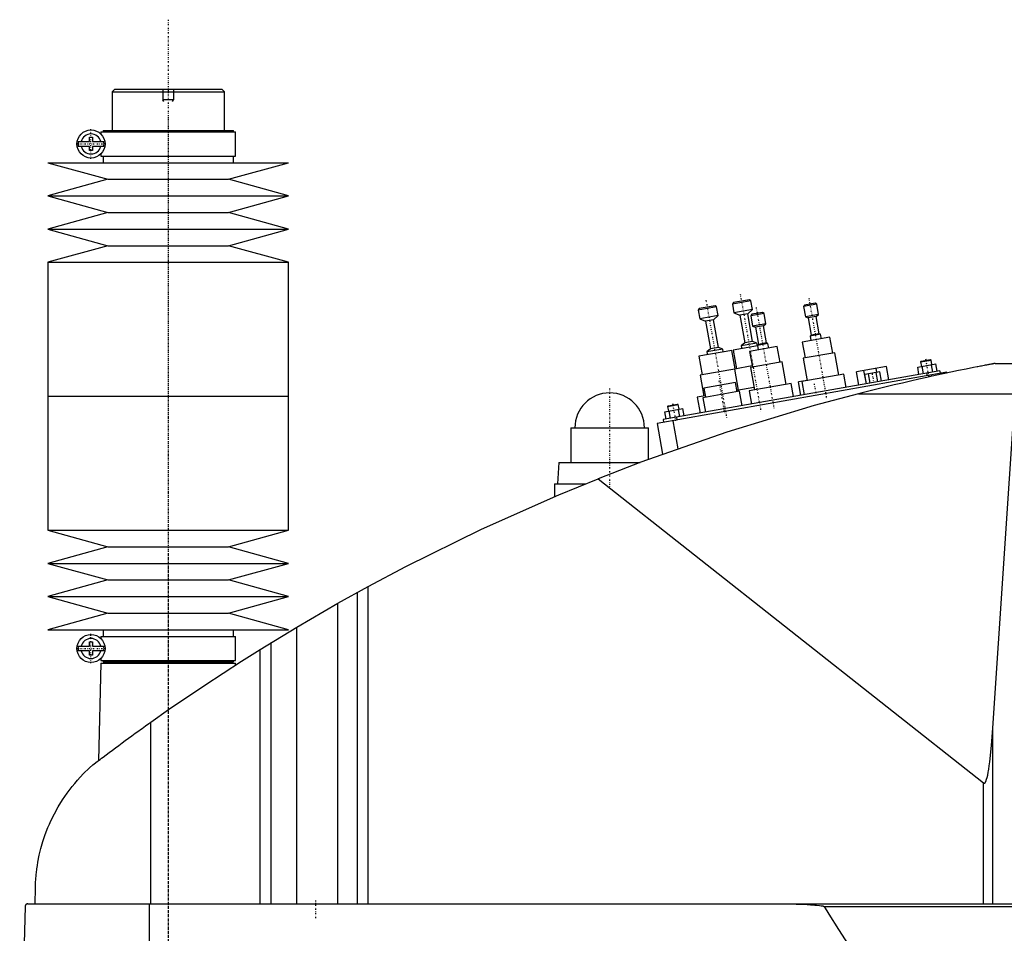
# Model space of a CAD drawing. Extents: x -706 to 186, y -123 to 447.
# Tile 2 of 3: x -706 to -337, y 106 to 447. Entities that reach past the tile are written whole.
import ezdxf

# ---------------------------------------------------------------- set-up
doc = ezdxf.new("R2010")
doc.units = 0
doc.linetypes.add('CENTER', pattern=[1.5, 0.45, -0.5, 0.05, -0.5])
for name, color, linetype in [('AM_0', 7, 'CONTINUOUS'), ('AM_10', 7, 'CONTINUOUS'), ('AM_7', 7, 'CENTER')]:
    doc.layers.add(name, color=color, linetype=linetype)

msp = doc.modelspace()

# ---------------------------------------------------------------- linework, layer by layer
at = {"layer": 'AM_0', "color": 7, "linetype": 'CONTINUOUS'}
for p, q in [((-670, 421), (-671, 420)), ((-671, 420), (-671, 405.5)), ((-671, 420), (-629, 420)), ((-670, 421), (-630, 421)), ((-629, 420), (-630, 421)), ((-629, 405.5), (-629, 420)), ((-675.15, 405), (-675.15, 404.22)), ((-675.15, 405), (-624.85, 405)), ((-674.35, 405.5), (-674.35, 405)), ((-674.35, 405.5), (-625.65, 405.5)), ((-625.65, 405), (-625.65, 405.5)), ((-624.85, 396), (-624.85, 405)), ((-683.63, 401.4), (-679.45, 401.4)), ((-679.45, 401.4), (-679.45, 403)), ((-679.45, 403), (-678.25, 403)), ((-678.25, 403), (-678.25, 401.4)), ((-678.25, 401.4), (-674.07, 401.4)), ((-679.45, 399.6), (-683.63, 399.6)), ((-679.45, 398), (-679.45, 399.6)), ((-678.25, 398), (-679.45, 398)), ((-678.25, 399.6), (-678.25, 398)), ((-674.07, 399.6), (-678.25, 399.6)), ((-675.15, 396.78), (-675.15, 396)), ((-675.15, 396), (-624.85, 396)), ((-674.35, 396), (-674.35, 393.5)), ((-625.65, 393.5), (-625.65, 396)), ((-695, 393.5), (-672.5, 387.3)), ((-695, 393.5), (-605, 393.5)), ((-627.5, 387.3), (-605, 393.5)), ((-672.5, 387.3), (-695, 381.1)), ((-672.5, 387.3), (-627.5, 387.3)), ((-605, 381.1), (-627.5, 387.3)), ((-695, 381.1), (-672.5, 374.9)), ((-695, 381.1), (-605, 381.1)), ((-627.5, 374.9), (-605, 381.1)), ((-672.5, 374.9), (-695, 368.7)), ((-672.5, 374.9), (-627.5, 374.9)), ((-605, 368.7), (-627.5, 374.9)), ((-695, 368.7), (-672.5, 362.5)), ((-695, 368.7), (-605, 368.7)), ((-627.5, 362.5), (-605, 368.7)), ((-672.5, 362.5), (-695, 356.3)), ((-672.5, 362.5), (-627.5, 362.5)), ((-605, 356.3), (-627.5, 362.5)), ((-695, 356.3), (-695, 306.25)), ((-695, 356.3), (-605, 356.3)), ((-605, 306.25), (-605, 356.3)), ((-432.79, 342.27), (-438.69, 341.23)), ((-432.21, 341.87), (-432.79, 342.27)), ((-445.01, 339.61), (-451.9, 338.4)), ((-451.5, 338.97), (-451.9, 338.4)), ((-445.59, 340.02), (-451.5, 338.97)), ((-445.01, 339.61), (-445.59, 340.02)), ((-444.44, 336.36), (-445.01, 339.61)), ((-432.21, 341.87), (-439.1, 340.65)), ((-438.69, 341.23), (-439.1, 340.65)), ((-439.1, 340.65), (-438.53, 337.4)), ((-431.63, 338.62), (-438.53, 337.4)), ((-433.39, 337.09), (-431.63, 338.62)), ((-431.63, 338.62), (-432.21, 341.87)), ((-407.62, 340.62), (-412.54, 339.75)), ((-412.13, 340.33), (-412.54, 339.75)), ((-412.54, 339.75), (-411.86, 335.91)), ((-408.2, 341.03), (-412.13, 340.33)), ((-407.62, 340.62), (-408.2, 341.03)), ((-406.94, 336.78), (-407.62, 340.62)), ((-451.9, 338.4), (-451.33, 335.15)), ((-444.44, 336.36), (-451.33, 335.15)), ((-451.33, 335.15), (-449.15, 334.31)), ((-446.2, 334.83), (-444.44, 336.36)), ((-438.53, 337.4), (-436.35, 336.57)), ((-433.39, 337.09), (-436.35, 336.57)), ((-436.35, 336.57), (-434.53, 326.23)), ((-431.57, 326.75), (-433.39, 337.09)), ((-427.31, 337.15), (-432.24, 336.28)), ((-431.83, 336.86), (-432.24, 336.28)), ((-432.24, 336.28), (-431.56, 332.44)), ((-427.89, 337.55), (-431.83, 336.86)), ((-427.31, 337.15), (-427.89, 337.55)), ((-426.64, 333.31), (-427.31, 337.15)), ((-406.94, 336.78), (-411.86, 335.91)), ((-411.86, 335.91), (-410.77, 335.49)), ((-407.82, 336.01), (-410.77, 335.49)), ((-410.77, 335.49), (-409.65, 329.09)), ((-407.82, 336.01), (-406.94, 336.78)), ((-406.69, 329.61), (-407.82, 336.01)), ((-446.2, 334.83), (-449.15, 334.31)), ((-449.15, 334.31), (-447.33, 323.97)), ((-444.37, 324.49), (-446.2, 334.83)), ((-426.64, 333.31), (-431.56, 332.44)), ((-431.56, 332.44), (-430.47, 332.02)), ((-427.52, 332.54), (-430.47, 332.02)), ((-430.47, 332.02), (-429.34, 325.62)), ((-427.52, 332.54), (-426.64, 333.31)), ((-426.39, 326.14), (-427.52, 332.54)), ((-402.65, 328.29), (-412.99, 326.47)), ((-406.15, 329.4), (-410.09, 328.71)), ((-409.65, 329.09), (-410.09, 328.71)), ((-410.09, 328.71), (-409.79, 327.04)), ((-406.69, 329.61), (-409.65, 329.09)), ((-406.15, 329.4), (-406.69, 329.61)), ((-405.85, 327.73), (-406.15, 329.4)), ((-401.61, 322.39), (-402.65, 328.29)), ((-447.33, 323.97), (-448.65, 322.82)), ((-442.74, 323.87), (-448.65, 322.82)), ((-444.37, 324.49), (-447.33, 323.97)), ((-442.74, 323.87), (-444.37, 324.49)), ((-442.55, 322.78), (-442.74, 323.87)), ((-429.75, 325.04), (-438.86, 323.43)), ((-434.53, 326.23), (-435.85, 325.08)), ((-429.94, 326.12), (-435.85, 325.08)), ((-435.85, 325.08), (-435.66, 324)), ((-431.57, 326.75), (-434.53, 326.23)), ((-422.35, 324.82), (-432.69, 323)), ((-429.94, 326.12), (-431.57, 326.75)), ((-429.75, 325.04), (-429.94, 326.12)), ((-425.84, 325.93), (-429.78, 325.24)), ((-429.34, 325.62), (-429.78, 325.24)), ((-429.78, 325.24), (-429.49, 323.56)), ((-426.39, 326.14), (-429.34, 325.62)), ((-425.84, 325.93), (-426.39, 326.14)), ((-425.55, 324.26), (-425.84, 325.93)), ((-421.3, 318.91), (-422.35, 324.82)), ((-412.99, 326.47), (-411.95, 320.56)), ((-439.35, 323.35), (-451.66, 321.18)), ((-451.66, 321.18), (-450.44, 314.28)), ((-448.65, 322.82), (-448.46, 321.74)), ((-438.13, 316.45), (-439.35, 323.35)), ((-438.86, 323.43), (-437.64, 316.54)), ((-432.69, 323), (-431.65, 317.09)), ((-400.87, 322.52), (-412.69, 320.43)), ((-412.69, 320.43), (-411.21, 312.06)), ((-399.39, 314.15), (-400.87, 322.52)), ((-437.63, 316.54), (-451.18, 314.15)), ((-431.73, 317.58), (-438.38, 316.41)), ((-420.57, 319.04), (-432.38, 316.96)), ((-432.38, 316.96), (-430.91, 308.59)), ((-419.09, 310.67), (-420.57, 319.04)), ((-381.49, 317.4), (-392.71, 315.42)), ((-385.14, 315.14), (-385.42, 316.71)), ((-380.6, 312.38), (-381.49, 317.4)), ((-369.87, 317.12), (-363.05, 318.32)), ((-369.39, 314.36), (-369.87, 317.12)), ((-368.79, 319.08), (-364.85, 319.78)), ((-368.58, 319.37), (-368.79, 319.08)), ((-368.79, 319.08), (-368.48, 317.36)), ((-368.58, 319.37), (-365.14, 319.98)), ((-367.68, 314.66), (-368.17, 317.42)), ((-364.85, 319.78), (-365.14, 319.98)), ((-364.54, 318.06), (-364.85, 319.78)), ((-364.27, 315.26), (-364.75, 318.02)), ((-362.56, 315.56), (-363.05, 318.32)), ((-340.94, 318.5), (-213.33, 318.5)), ((-358.96, 315.18), (-467.29, 296.08)), ((-361.6, 315.73), (-465, 297.5)), ((-451.18, 314.15), (-449.79, 306.27)), ((-438.38, 316.41), (-436.99, 308.53)), ((-397.42, 314.49), (-413.18, 311.71)), ((-396.56, 309.57), (-397.42, 314.49)), ((-391.83, 310.4), (-392.71, 315.42)), ((-389.06, 310.89), (-389.95, 315.91)), ((-383.98, 315.34), (-389.67, 314.34)), ((-389.06, 310.89), (-389.67, 314.34)), ((-387.64, 311.14), (-388.24, 314.59)), ((-384.79, 311.64), (-385.4, 315.09)), ((-383.37, 311.89), (-383.98, 315.34)), ((-366.52, 314.86), (-366.35, 313.88)), ((-364.87, 314.14), (-364.78, 313.64)), ((-361.6, 315.73), (-361.42, 314.75)), ((-358.96, 315.18), (-358.91, 314.91)), ((-438, 311.4), (-449.82, 309.32)), ((-449.82, 309.32), (-449.21, 305.87)), ((-437.4, 307.95), (-438, 311.4)), ((-431.08, 309.57), (-437.49, 308.44)), ((-417.12, 311.02), (-432.88, 308.24)), ((-416.25, 306.1), (-417.12, 311.02)), ((-411.23, 312.16), (-414.38, 311.6)), ((-413.49, 306.58), (-414.38, 311.6)), ((-413.18, 311.71), (-412.31, 306.79)), ((-411.6, 311.99), (-411.61, 312.09)), ((-695, 306.25), (-695, 256.2)), ((-695, 306.25), (-605, 306.25)), ((-695, 306.25), (-605, 306.25)), ((-605, 256.2), (-605, 306.25)), ((-449.31, 306.36), (-452.25, 305.84)), ((-452.25, 305.84), (-451.21, 299.93)), ((-436.41, 308.13), (-450.2, 305.69)), ((-450.2, 305.69), (-449.24, 300.28)), ((-436.99, 308.53), (-437.48, 308.45)), ((-435.46, 302.71), (-436.41, 308.13)), ((-432.88, 308.24), (-432.01, 303.32)), ((-392.03, 307.16), (-333.43, 307.16)), ((-341.83, 182.23), (-333.43, 307.16)), ((-463.33, 302.41), (-459.39, 303.1)), ((-463.12, 302.7), (-463.33, 302.41)), ((-463.33, 302.41), (-463.02, 300.69)), ((-463.12, 302.7), (-459.68, 303.31)), ((-459.39, 303.1), (-459.68, 303.31)), ((-459.08, 301.38), (-459.39, 303.1)), ((-464.41, 300.44), (-457.59, 301.64)), ((-463.93, 297.69), (-464.41, 300.44)), ((-462.22, 297.99), (-462.71, 300.74)), ((-460.08, 298.37), (-459.9, 297.38)), ((-458.81, 298.59), (-459.3, 301.34)), ((-457.1, 298.89), (-457.59, 301.64)), ((-499.5, 294.5), (-499.5, 281.5)), ((-499.5, 294.5), (-470.5, 294.5)), ((-470.5, 282.67), (-470.5, 294.5)), ((-467.29, 296.08), (-465.26, 284.59)), ((-465, 297.5), (-464.83, 296.52)), ((-461.38, 297.12), (-459.53, 286.63)), ((-504, 281.5), (-504.5, 273.5)), ((-504, 281.5), (-473.65, 281.5)), ((-505.65, 273.5), (-505.65, 268.73)), ((-505.65, 273.5), (-494.16, 273.5)), ((-489.33, 275.44), (-345.22, 161.75)), ((-695, 256.2), (-672.5, 250)), ((-695, 256.2), (-605, 256.2)), ((-627.5, 250), (-605, 256.2)), ((-672.5, 250), (-695, 243.8)), ((-672.5, 250), (-627.5, 250)), ((-605, 243.8), (-627.5, 250)), ((-695, 243.8), (-672.5, 237.6)), ((-695, 243.8), (-605, 243.8)), ((-627.5, 237.6), (-605, 243.8)), ((-672.5, 237.6), (-695, 231.4)), ((-672.5, 237.6), (-627.5, 237.6)), ((-605, 231.4), (-627.5, 237.6)), ((-586.56, 228.89), (-575.22, 235.17)), ((-579.22, 116.6), (-579.22, 232.98)), ((-575.22, 116.6), (-575.22, 235.17)), ((-695, 231.4), (-672.5, 225.2)), ((-695, 231.4), (-605, 231.4)), ((-627.5, 225.2), (-605, 231.4)), ((-601.96, 219.97), (-586.56, 228.89)), ((-586.56, 116.6), (-586.56, 228.89)), ((-672.5, 225.2), (-695, 219)), ((-672.5, 225.2), (-627.5, 225.2)), ((-605, 219), (-627.5, 225.2)), ((-695, 219), (-605, 219)), ((-674.35, 219), (-674.35, 216.5)), ((-625.65, 216.5), (-625.65, 219)), ((-615.65, 211.64), (-601.96, 219.97)), ((-601.96, 116.6), (-601.96, 219.97)), ((-679.45, 212.9), (-679.45, 214.5)), ((-679.45, 214.5), (-678.25, 214.5)), ((-678.25, 214.5), (-678.25, 212.9)), ((-675.15, 216.5), (-675.15, 215.72)), ((-675.15, 216.5), (-624.85, 216.5)), ((-624.85, 207.5), (-624.85, 216.5)), ((-611.52, 116.6), (-611.52, 214.2)), ((-683.63, 212.9), (-679.45, 212.9)), ((-679.45, 211.1), (-683.63, 211.1)), ((-679.45, 209.5), (-679.45, 211.1)), ((-678.25, 212.9), (-674.07, 212.9)), ((-678.25, 211.1), (-678.25, 209.5)), ((-674.07, 211.1), (-678.25, 211.1)), ((-615.65, 116.6), (-615.65, 211.64)), ((-678.25, 209.5), (-679.45, 209.5)), ((-675.17, 206.5), (-676.04, 170.15)), ((-675.17, 206.5), (-624.83, 206.5)), ((-675.15, 208.28), (-675.15, 207.5)), ((-675.15, 207.5), (-624.85, 207.5)), ((-674.35, 207.5), (-674.35, 207)), ((-674.35, 207), (-625.65, 207)), ((-674.17, 207), (-674.17, 206.5)), ((-625.83, 206.5), (-625.83, 207)), ((-625.65, 207), (-625.65, 207.5)), ((-624.81, 205.86), (-624.83, 206.5)), ((-656.53, 116.6), (-656.53, 184.45)), ((-341.83, 116.6), (-341.83, 182.23)), ((-345.22, 116.6), (-345.22, 161.75)), ((-699.77, 116.6), (-699.63, 122.62)), ((-703.45, 115.63), (-705.5, 34.5)), ((-702.45, 116.6), (-132.05, 116.6)), ((-657.01, 34.5), (-657.01, 116.6)), ((-404.88, 115.63), (-188.61, 115.63))]:
    msp.add_line(p, q, dxfattribs=at)
for points in [[(-340.94, 318.5, 0), (-340.94, 318.5, 0), (-340.94, 318.5, 0), (-340.94, 318.5, 0), (-340.95, 318.5, 0), (-340.95, 318.5, 0), (-340.96, 318.49, 0), (-340.98, 318.49, 0), (-341, 318.49, 0), (-341.02, 318.48, 0), (-341.04, 318.48, 0), (-341.05, 318.48, 0), (-341.06, 318.48, 0), (-341.09, 318.47, 0), (-341.12, 318.47, 0), (-341.15, 318.46, 0), (-341.19, 318.45, 0), (-341.22, 318.45, 0), (-341.24, 318.44, 0), (-341.26, 318.44, 0), (-341.3, 318.43, 0), (-341.35, 318.42, 0), (-341.37, 318.42, 0), (-341.39, 318.41, 0), (-341.44, 318.41, 0), (-341.48, 318.4, 0), (-341.51, 318.39, 0), (-341.53, 318.39, 0), (-341.58, 318.38, 0), (-341.64, 318.37, 0), (-341.69, 318.36, 0), (-341.74, 318.35, 0), (-341.8, 318.34, 0), (-341.83, 318.33, 0), (-341.86, 318.33, 0), (-341.91, 318.32, 0), (-341.97, 318.31, 0), (-342.03, 318.29, 0), (-342.08, 318.28, 0), (-342.14, 318.27, 0), (-342.17, 318.27, 0), (-342.2, 318.26, 0), (-342.26, 318.25, 0), (-342.32, 318.24, 0), (-342.53, 318.2, 0), (-342.91, 318.13, 0), (-343.31, 318.05, 0), (-343.52, 318.01, 0), (-343.73, 317.97, 0), (-344.16, 317.89, 0), (-344.6, 317.8, 0), (-345.06, 317.71, 0), (-345.52, 317.63, 0), (-345.99, 317.53, 0), (-346.22, 317.49, 0), (-346.46, 317.44, 0), (-346.93, 317.35, 0), (-347.41, 317.26, 0), (-347.64, 317.21, 0), (-349.05, 316.93, 0), (-351.78, 316.39, 0), (-354.59, 315.81, 0), (-357.47, 315.21, 0), (-360.41, 314.59, 0), (-363.39, 313.95, 0), (-364.9, 313.62, 0), (-366.41, 313.28, 0), (-369.46, 312.6, 0), (-372.52, 311.91, 0), (-375.58, 311.19, 0), (-378.64, 310.47, 0), (-381.68, 309.74, 0), (-383.19, 309.37, 0), (-384.69, 309.01, 0), (-387.67, 308.27, 0), (-390.59, 307.53, 0), (-392.03, 307.16, 0)], [(-392.03, 307.16, 0), (-408.52, 302.74, 0), (-441.19, 292.86, 0), (-473.4, 281.59, 0), (-489.33, 275.44, 0)], [(-575.22, 235.17, 0), (-561.24, 242.59, 0), (-532.87, 256.58, 0), (-503.96, 269.45, 0), (-489.33, 275.44, 0)], [(-656.53, 184.45, 0), (-649.84, 189.16, 0), (-636.3, 198.36, 0), (-622.58, 207.29, 0), (-615.65, 211.64, 0)], [(-678.19, 168.52, 0), (-677.65, 168.93, 0), (-676.56, 169.75, 0), (-675.45, 170.59, 0), (-674.89, 171.01, 0), (-674.33, 171.44, 0), (-673.19, 172.3, 0), (-672.03, 173.16, 0), (-670.86, 174.04, 0), (-669.67, 174.92, 0), (-668.47, 175.81, 0), (-667.86, 176.26, 0), (-667.25, 176.7, 0), (-666.03, 177.6, 0), (-664.79, 178.51, 0), (-663.54, 179.42, 0), (-662.29, 180.33, 0), (-661.02, 181.24, 0), (-660.38, 181.7, 0), (-659.75, 182.16, 0), (-658.46, 183.08, 0), (-657.18, 184, 0), (-656.53, 184.45, 0)], [(-345.22, 161.75, 0), (-345.21, 161.75, 0), (-345.21, 161.75, 0), (-345.2, 161.74, 0), (-345.2, 161.74, 0), (-345.2, 161.74, 0), (-345.19, 161.73, 0), (-345.19, 161.73, 0), (-345.18, 161.73, 0), (-345.17, 161.72, 0), (-345.17, 161.72, 0), (-345.17, 161.72, 0), (-345.16, 161.71, 0), (-345.16, 161.71, 0), (-345.15, 161.71, 0), (-345.15, 161.71, 0), (-345.14, 161.7, 0), (-345.14, 161.7, 0), (-345.13, 161.7, 0), (-345.13, 161.7, 0), (-345.12, 161.69, 0), (-345.12, 161.69, 0), (-345.12, 161.69, 0), (-345.11, 161.69, 0), (-345.11, 161.69, 0), (-345.1, 161.68, 0), (-345.1, 161.68, 0), (-345.1, 161.68, 0), (-345.09, 161.68, 0), (-345.08, 161.68, 0), (-345.08, 161.68, 0), (-345.07, 161.68, 0), (-345.07, 161.67, 0), (-345.07, 161.67, 0), (-345.06, 161.67, 0), (-345.06, 161.67, 0), (-345.05, 161.67, 0), (-345.05, 161.67, 0), (-345.04, 161.67, 0), (-345.03, 161.67, 0), (-345.03, 161.67, 0), (-345.03, 161.67, 0), (-345.02, 161.67, 0), (-345.02, 161.67, 0), (-345.01, 161.67, 0), (-345.01, 161.67, 0), (-345, 161.67, 0), (-345, 161.67, 0), (-344.99, 161.67, 0), (-344.99, 161.67, 0), (-344.98, 161.67, 0), (-344.98, 161.67, 0), (-344.97, 161.67, 0), (-344.97, 161.67, 0), (-344.96, 161.67, 0), (-344.96, 161.67, 0), (-344.96, 161.67, 0), (-344.95, 161.67, 0), (-344.94, 161.67, 0), (-344.94, 161.67, 0), (-344.93, 161.67, 0), (-344.93, 161.68, 0), (-344.93, 161.68, 0), (-344.92, 161.68, 0), (-344.92, 161.68, 0), (-344.91, 161.68, 0), (-344.91, 161.68, 0), (-344.9, 161.68, 0), (-344.9, 161.68, 0), (-344.9, 161.69, 0), (-344.89, 161.69, 0), (-344.89, 161.69, 0), (-344.88, 161.69, 0), (-344.88, 161.69, 0), (-344.87, 161.7, 0), (-344.87, 161.7, 0), (-344.86, 161.7, 0), (-344.86, 161.7, 0), (-344.85, 161.7, 0), (-344.85, 161.71, 0), (-344.84, 161.71, 0), (-344.84, 161.71, 0), (-344.83, 161.72, 0), (-344.83, 161.72, 0), (-344.83, 161.72, 0), (-344.82, 161.72, 0), (-344.81, 161.73, 0), (-344.81, 161.73, 0), (-344.8, 161.74, 0), (-344.8, 161.74, 0), (-344.79, 161.74, 0), (-344.79, 161.74, 0), (-344.79, 161.75, 0), (-344.78, 161.75, 0), (-344.78, 161.76, 0), (-344.77, 161.76, 0), (-344.76, 161.77, 0), (-344.76, 161.77, 0), (-344.76, 161.77, 0), (-344.75, 161.78, 0), (-344.75, 161.78, 0), (-344.73, 161.8, 0), (-344.71, 161.82, 0), (-344.69, 161.84, 0), (-344.66, 161.88, 0), (-344.63, 161.92, 0), (-344.61, 161.94, 0), (-344.59, 161.97, 0), (-344.56, 162.02, 0), (-344.52, 162.08, 0), (-344.51, 162.11, 0), (-344.49, 162.14, 0), (-344.46, 162.2, 0), (-344.42, 162.27, 0), (-344.39, 162.34, 0), (-344.36, 162.42, 0), (-344.32, 162.5, 0), (-344.31, 162.54, 0), (-344.29, 162.59, 0), (-344.26, 162.67, 0), (-344.22, 162.77, 0), (-344.11, 163.13, 0), (-343.91, 163.86, 0), (-343.71, 164.73, 0), (-343.52, 165.75, 0), (-343.42, 166.32, 0), (-343.32, 166.92, 0), (-343.13, 168.22, 0), (-342.95, 169.66, 0), (-342.32, 175.77, 0), (-341.83, 182.23, 0)], [(-699.63, 122.62, 0), (-699.63, 122.9, 0), (-699.61, 123.44, 0), (-699.59, 123.97, 0), (-699.58, 124.22, 0), (-699.56, 124.47, 0), (-699.53, 124.96, 0), (-699.5, 125.44, 0), (-699.47, 125.91, 0), (-699.43, 126.37, 0), (-699.39, 126.83, 0), (-699.37, 127.05, 0), (-699.35, 127.27, 0), (-699.31, 127.72, 0), (-699.26, 128.15, 0), (-699.07, 129.67, 0), (-698.88, 130.94, 0), (-698.67, 132.21, 0), (-698.16, 134.76, 0), (-697.54, 137.32, 0), (-696.8, 139.89, 0), (-695.93, 142.48, 0), (-694.93, 145.07, 0), (-694.38, 146.37, 0), (-693.8, 147.67, 0), (-692.52, 150.27, 0), (-691.09, 152.85, 0), (-689.52, 155.41, 0), (-687.8, 157.92, 0), (-685.93, 160.4, 0), (-684.94, 161.61, 0), (-683.91, 162.81, 0), (-681.74, 165.15, 0), (-679.41, 167.42, 0), (-678.19, 168.52, 0)], [(-702.45, 116.6, 0), (-702.48, 116.6, 0), (-702.54, 116.6, 0), (-702.61, 116.59, 0), (-702.64, 116.58, 0), (-702.67, 116.57, 0), (-702.74, 116.56, 0), (-702.8, 116.54, 0), (-702.86, 116.51, 0), (-702.93, 116.48, 0), (-702.99, 116.44, 0), (-703.02, 116.42, 0), (-703.05, 116.4, 0), (-703.1, 116.36, 0), (-703.16, 116.3, 0), (-703.21, 116.24, 0), (-703.27, 116.18, 0), (-703.3, 116.13, 0), (-703.3, 116.12, 0), (-703.31, 116.11, 0), (-703.32, 116.1, 0), (-703.32, 116.09, 0), (-703.33, 116.08, 0), (-703.34, 116.06, 0), (-703.34, 116.05, 0), (-703.35, 116.04, 0), (-703.35, 116.03, 0), (-703.36, 116.01, 0), (-703.37, 116, 0), (-703.37, 115.99, 0), (-703.38, 115.97, 0), (-703.39, 115.95, 0), (-703.39, 115.93, 0), (-703.4, 115.91, 0), (-703.41, 115.89, 0), (-703.41, 115.88, 0), (-703.41, 115.87, 0), (-703.42, 115.84, 0), (-703.43, 115.82, 0), (-703.43, 115.79, 0), (-703.43, 115.78, 0), (-703.43, 115.77, 0), (-703.44, 115.77, 0), (-703.44, 115.77, 0), (-703.44, 115.76, 0), (-703.44, 115.76, 0), (-703.44, 115.75, 0), (-703.44, 115.75, 0), (-703.44, 115.74, 0), (-703.44, 115.74, 0), (-703.44, 115.74, 0), (-703.44, 115.73, 0), (-703.44, 115.73, 0), (-703.44, 115.72, 0), (-703.44, 115.72, 0), (-703.44, 115.72, 0), (-703.44, 115.71, 0), (-703.44, 115.71, 0), (-703.44, 115.71, 0), (-703.44, 115.7, 0), (-703.45, 115.7, 0), (-703.45, 115.69, 0), (-703.45, 115.69, 0), (-703.45, 115.68, 0), (-703.45, 115.68, 0), (-703.45, 115.67, 0), (-703.45, 115.67, 0), (-703.45, 115.67, 0), (-703.45, 115.66, 0), (-703.45, 115.65, 0), (-703.45, 115.65, 0), (-703.45, 115.64, 0), (-703.45, 115.64, 0), (-703.45, 115.64, 0), (-703.45, 115.63, 0), (-703.45, 115.63, 0), (-703.45, 115.63, 0)], [(-425.92, 116.6, 0), (-422.51, 116.59, 0), (-415.33, 116.45, 0), (-411.14, 116.3, 0), (-409.97, 116.24, 0), (-408.82, 116.17, 0), (-408.26, 116.13, 0), (-407.7, 116.09, 0), (-406.58, 115.98, 0), (-405.89, 115.9, 0), (-405.7, 115.87, 0), (-405.5, 115.83, 0), (-405.41, 115.82, 0), (-405.31, 115.8, 0), (-405.21, 115.77, 0), (-405.18, 115.76, 0), (-405.15, 115.76, 0), (-405.13, 115.75, 0), (-405.12, 115.75, 0), (-405.09, 115.74, 0), (-405.06, 115.73, 0), (-405.03, 115.72, 0), (-405, 115.71, 0), (-404.97, 115.69, 0), (-404.95, 115.69, 0), (-404.95, 115.68, 0), (-404.94, 115.68, 0), (-404.94, 115.68, 0), (-404.94, 115.68, 0), (-404.94, 115.68, 0), (-404.93, 115.67, 0), (-404.93, 115.67, 0), (-404.92, 115.67, 0), (-404.92, 115.66, 0), (-404.91, 115.66, 0), (-404.91, 115.66, 0), (-404.91, 115.66, 0), (-404.9, 115.66, 0), (-404.9, 115.65, 0), (-404.9, 115.65, 0), (-404.89, 115.65, 0), (-404.89, 115.64, 0), (-404.89, 115.64, 0), (-404.89, 115.64, 0), (-404.88, 115.63, 0), (-404.88, 115.63, 0), (-404.88, 115.63, 0), (-404.88, 115.63, 0), (-404.88, 115.63, 0), (-404.88, 115.63, 0), (-404.88, 115.63, 0), (-404.88, 115.63, 0), (-404.88, 115.63, 0)], [(-404.88, 115.63, 0), (-403.09, 112.7, 0), (-399.5, 106.96, 0), (-395.91, 101.39, 0), (-394.12, 98.66, 0), (-392.33, 95.98, 0), (-388.74, 90.72, 0), (-385.15, 85.63, 0), (-381.57, 80.7, 0), (-377.98, 75.92, 0), (-374.39, 71.31, 0), (-372.6, 69.07, 0), (-370.81, 66.86, 0), (-367.22, 62.57, 0), (-363.63, 58.44, 0), (-360.05, 54.47, 0), (-356.46, 50.66, 0), (-352.87, 47.01, 0), (-351.08, 45.24, 0), (-349.28, 43.52, 0), (-345.69, 40.19, 0), (-342.11, 37.02, 0), (-340.31, 35.5, 0)]]:
    msp.add_polyline3d(points, dxfattribs=at)
for centre in [(-678.85, 400.5), (-678.85, 212)]:
    msp.add_circle(centre, 5.25, dxfattribs=at)
for centre, radius, start, end in [((-678.85, 400.5), 4.87, 169.3459, 190.6541), ((-678.85, 400.5), 3.75, 13.8865, 166.1135), ((-678.85, 400.5), 4.87, 349.3459, 10.6541), ((-678.85, 400.5), 3.75, 193.8865, 346.1135), ((-485, 294.5), 13, 0, 180), ((-678.85, 212), 3.75, 13.8865, 166.1135), ((-678.85, 212), 4.87, 169.3459, 190.6541), ((-678.85, 212), 3.75, 193.8865, 346.1135), ((-678.85, 212), 4.87, 349.3459, 10.6541)]:
    msp.add_arc(centre, radius, start, end, dxfattribs=at)
at = {"layer": 'AM_10', "color": 7, "linetype": 'CONTINUOUS'}
for p, q in [((-652, 421), (-652, 417)), ((-648, 421), (-648, 417)), ((-648, 417), (-652, 417)), ((-651.62, 416.34), (-652, 417)), ((-648.38, 416.34), (-648, 417))]:
    msp.add_line(p, q, dxfattribs=at)
at = {"layer": 'AM_7', "color": 4, "linetype": 'CENTER'}
for p, q in [((-650, 446.93), (-650, -123.42)), ((-650, 410.46), (-650, 301.29)), ((-678.85, 394.99), (-678.85, 406.01)), ((-684.36, 400.5), (-673.34, 400.5)), ((-436.21, 344.4), (-428.41, 300.19)), ((-410.56, 342.91), (-403.89, 305.08)), ((-449.01, 342.14), (-441.22, 297.94)), ((-430.26, 339.44), (-423.58, 301.6)), ((-366.96, 320.27), (-365.81, 313.72)), ((-386.18, 311.22), (-386.85, 315.01)), ((-650, 311.21), (-650, 202.04)), ((-485, 309.2), (-485, 271.8)), ((-444.2, 311.99), (-442.04, 299.74)), ((-407.85, 307.4), (-408.52, 311.19)), ((-461.51, 303.59), (-460.35, 297.04)), ((-498.65, 294.5), (-471.35, 294.5)), ((-650, 247.5), (-650, -82.5)), ((-678.85, 206.49), (-678.85, 217.51)), ((-684.36, 212), (-673.34, 212)), ((-595, 117.9), (-595, 111.3))]:
    msp.add_line(p, q, dxfattribs=at)

doc.saveas('drawing.dxf')
